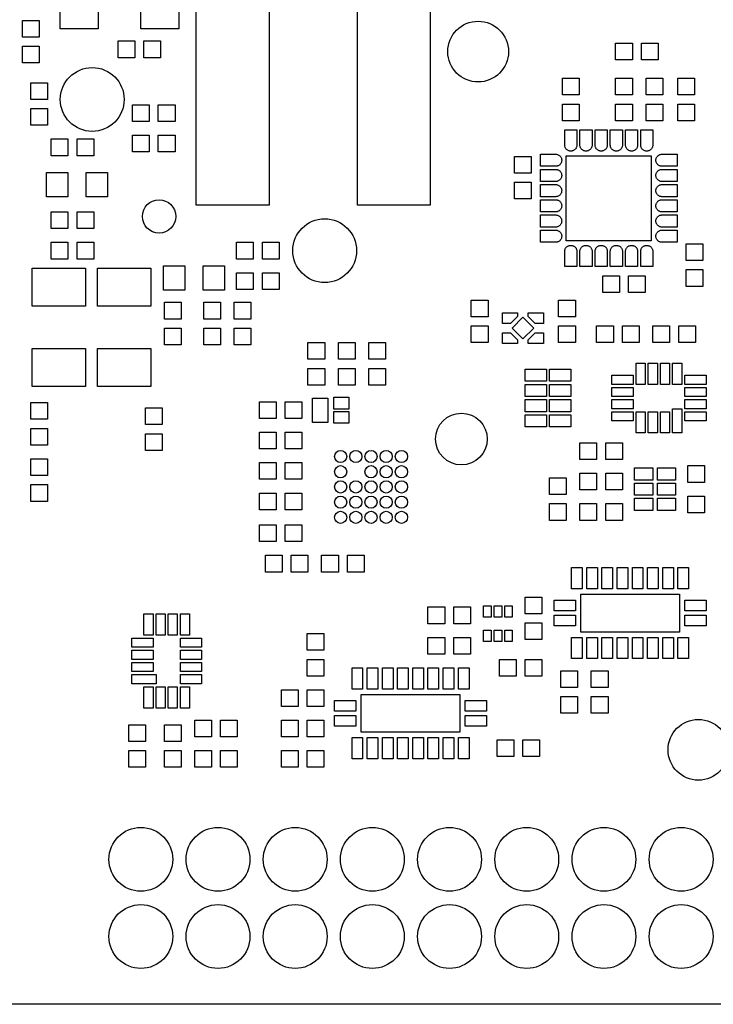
# Model space of a CAD drawing. Header units: metres. Extents: x -5.5 to 63.5, y -3.5 to 57.5.
# Tile 2 of 9: x 18.7 to 41.5, y -3.5 to 28.9. Entities that reach past the tile are written whole.
import ezdxf

# ---------------------------------------------------------------- set-up
doc = ezdxf.new("R2010")
doc.units = ezdxf.units.M

msp = doc.modelspace()

# ---------------------------------------------------------------- linework, layer by layer
at = {"layer": 'BOARD_OUTLINE'}
msp.add_lwpolyline([(60.5, -3.5), (-2.5, -3.5)], dxfattribs=at)
at = {"layer": 'SOLDER_MASK'}
for centre in [(22.65, 1.27), (25.19, 1.27), (27.73, 1.27), (30.27, 1.27), (32.81, 1.27), (35.35, 1.27), (37.89, 1.27), (40.43, 1.27), (22.65, -1.27), (25.19, -1.27), (27.73, -1.27), (30.27, -1.27), (32.81, -1.27), (35.35, -1.27), (37.89, -1.27), (40.43, -1.27)]:
    msp.add_circle(centre, 1.05, dxfattribs=at)
at = {"layer": 'SOLDER_MASK_2'}
for points in [[(20, 28.6), (20, 30.35), (21.25, 30.35), (21.25, 28.6), (20, 28.6)], [(23.9, 30.35), (23.9, 28.6), (22.65, 28.6), (22.65, 30.35), (23.9, 30.35)], [(24.475, 22.8), (24.475, 29.4), (26.875, 29.4), (26.875, 22.8), (24.475, 22.8)], [(29.775, 22.8), (29.775, 29.4), (32.175, 29.4), (32.175, 22.8), (29.775, 22.8)], [(18.75, 28.875), (19.3, 28.875), (19.3, 28.325), (18.75, 28.325), (18.75, 28.875)], [(21.9, 27.65), (21.9, 28.2), (22.45, 28.2), (22.45, 27.65), (21.9, 27.65)], [(23.3, 28.2), (23.3, 27.65), (22.75, 27.65), (22.75, 28.2), (23.3, 28.2)], [(19.3, 27.475), (18.75, 27.475), (18.75, 28.025), (19.3, 28.025), (19.3, 27.475)], [(38.275, 27.575), (38.275, 28.125), (38.825, 28.125), (38.825, 27.575), (38.275, 27.575)], [(39.675, 28.125), (39.675, 27.575), (39.125, 27.575), (39.125, 28.125), (39.675, 28.125)], [(36.525, 26.975), (37.075, 26.975), (37.075, 26.425), (36.525, 26.425), (36.525, 26.975)], [(38.275, 26.975), (38.825, 26.975), (38.825, 26.425), (38.275, 26.425), (38.275, 26.975)], [(39.275, 26.975), (39.825, 26.975), (39.825, 26.425), (39.275, 26.425), (39.275, 26.975)], [(40.325, 26.975), (40.875, 26.975), (40.875, 26.425), (40.325, 26.425), (40.325, 26.975)], [(19.025, 26.825), (19.575, 26.825), (19.575, 26.275), (19.025, 26.275), (19.025, 26.825)], [(19.575, 25.425), (19.025, 25.425), (19.025, 25.975), (19.575, 25.975), (19.575, 25.425)], [(22.375, 25.55), (22.375, 26.1), (22.925, 26.1), (22.925, 25.55), (22.375, 25.55)], [(23.775, 26.1), (23.775, 25.55), (23.225, 25.55), (23.225, 26.1), (23.775, 26.1)], [(37.075, 25.575), (36.525, 25.575), (36.525, 26.125), (37.075, 26.125), (37.075, 25.575)], [(38.825, 25.575), (38.275, 25.575), (38.275, 26.125), (38.825, 26.125), (38.825, 25.575)], [(39.825, 25.575), (39.275, 25.575), (39.275, 26.125), (39.825, 26.125), (39.825, 25.575)], [(40.875, 25.575), (40.325, 25.575), (40.325, 26.125), (40.875, 26.125), (40.875, 25.575)], [(36.6, 25.275), (37, 25.275), (36.99988, 24.76518), (36.99795, 24.74564), (36.99412, 24.72637), (36.98842, 24.70758), (36.98091, 24.68944), (36.97165, 24.67212), (36.96074, 24.65579), (36.94828, 24.64061), (36.93439, 24.62672), (36.91921, 24.61426), (36.90288, 24.60335), (36.88556, 24.59409), (36.86742, 24.58658), (36.84863, 24.58088), (36.82936, 24.57705), (36.80982, 24.57512), (36.79018, 24.57512), (36.77064, 24.57705), (36.75137, 24.58088), (36.73258, 24.58658), (36.71444, 24.59409), (36.69712, 24.60335), (36.68079, 24.61426), (36.66561, 24.62672), (36.65172, 24.64061), (36.63926, 24.65579), (36.62835, 24.67212), (36.61909, 24.68944), (36.61158, 24.70758), (36.60588, 24.72637), (36.60205, 24.74564), (36.60012, 24.76518), (36.6, 25.275)], [(37.1, 25.275), (37.5, 25.275), (37.49988, 24.76518), (37.49795, 24.74564), (37.49412, 24.72637), (37.48842, 24.70758), (37.48091, 24.68944), (37.47165, 24.67212), (37.46074, 24.65579), (37.44828, 24.64061), (37.43439, 24.62672), (37.41921, 24.61426), (37.40288, 24.60335), (37.38556, 24.59409), (37.36742, 24.58658), (37.34863, 24.58088), (37.32936, 24.57705), (37.30982, 24.57512), (37.29018, 24.57512), (37.27064, 24.57705), (37.25137, 24.58088), (37.23258, 24.58658), (37.21444, 24.59409), (37.19712, 24.60335), (37.18079, 24.61426), (37.16561, 24.62672), (37.15172, 24.64061), (37.13926, 24.65579), (37.12835, 24.67212), (37.11909, 24.68944), (37.11158, 24.70758), (37.10588, 24.72637), (37.10205, 24.74564), (37.10012, 24.76518), (37.1, 25.275)], [(37.6, 25.275), (38, 25.275), (37.99988, 24.76518), (37.99795, 24.74564), (37.99412, 24.72637), (37.98842, 24.70758), (37.98091, 24.68944), (37.97165, 24.67212), (37.96074, 24.65579), (37.94828, 24.64061), (37.93439, 24.62672), (37.91921, 24.61426), (37.90288, 24.60335), (37.88556, 24.59409), (37.86742, 24.58658), (37.84863, 24.58088), (37.82936, 24.57705), (37.80982, 24.57512), (37.79018, 24.57512), (37.77064, 24.57705), (37.75137, 24.58088), (37.73258, 24.58658), (37.71444, 24.59409), (37.69712, 24.60335), (37.68079, 24.61426), (37.66561, 24.62672), (37.65172, 24.64061), (37.63926, 24.65579), (37.62835, 24.67212), (37.61909, 24.68944), (37.61158, 24.70758), (37.60588, 24.72637), (37.60205, 24.74564), (37.60012, 24.76518), (37.6, 25.275)], [(38.1, 25.275), (38.5, 25.275), (38.49988, 24.76518), (38.49795, 24.74564), (38.49412, 24.72637), (38.48842, 24.70758), (38.48091, 24.68944), (38.47165, 24.67212), (38.46074, 24.65579), (38.44828, 24.64061), (38.43439, 24.62672), (38.41921, 24.61426), (38.40288, 24.60335), (38.38556, 24.59409), (38.36742, 24.58658), (38.34863, 24.58088), (38.32936, 24.57705), (38.30982, 24.57512), (38.29018, 24.57512), (38.27064, 24.57705), (38.25137, 24.58088), (38.23258, 24.58658), (38.21444, 24.59409), (38.19712, 24.60335), (38.18079, 24.61426), (38.16561, 24.62672), (38.15172, 24.64061), (38.13926, 24.65579), (38.12835, 24.67212), (38.11909, 24.68944), (38.11158, 24.70758), (38.10588, 24.72637), (38.10205, 24.74564), (38.10012, 24.76518), (38.1, 25.275)], [(38.6, 25.275), (39, 25.275), (38.99988, 24.76518), (38.99795, 24.74564), (38.99412, 24.72637), (38.98842, 24.70758), (38.98091, 24.68944), (38.97165, 24.67212), (38.96074, 24.65579), (38.94828, 24.64061), (38.93439, 24.62672), (38.91921, 24.61426), (38.90288, 24.60335), (38.88556, 24.59409), (38.86742, 24.58658), (38.84863, 24.58088), (38.82936, 24.57705), (38.80982, 24.57512), (38.79018, 24.57512), (38.77064, 24.57705), (38.75137, 24.58088), (38.73258, 24.58658), (38.71444, 24.59409), (38.69712, 24.60335), (38.68079, 24.61426), (38.66561, 24.62672), (38.65172, 24.64061), (38.63926, 24.65579), (38.62835, 24.67212), (38.61909, 24.68944), (38.61158, 24.70758), (38.60588, 24.72637), (38.60205, 24.74564), (38.60012, 24.76518), (38.6, 25.275)], [(39.1, 25.275), (39.5, 25.275), (39.49988, 24.76518), (39.49795, 24.74564), (39.49412, 24.72637), (39.48842, 24.70758), (39.48091, 24.68944), (39.47165, 24.67212), (39.46074, 24.65579), (39.44828, 24.64061), (39.43439, 24.62672), (39.41921, 24.61426), (39.40288, 24.60335), (39.38556, 24.59409), (39.36742, 24.58658), (39.34863, 24.58088), (39.32936, 24.57705), (39.30982, 24.57512), (39.29018, 24.57512), (39.27064, 24.57705), (39.25137, 24.58088), (39.23258, 24.58658), (39.21444, 24.59409), (39.19712, 24.60335), (39.18079, 24.61426), (39.16561, 24.62672), (39.15172, 24.64061), (39.13926, 24.65579), (39.12835, 24.67212), (39.11909, 24.68944), (39.11158, 24.70758), (39.10588, 24.72637), (39.10205, 24.74564), (39.10012, 24.76518), (39.1, 25.275)], [(19.7, 24.425), (19.7, 24.975), (20.25, 24.975), (20.25, 24.425), (19.7, 24.425)], [(21.1, 24.975), (21.1, 24.425), (20.55, 24.425), (20.55, 24.975), (21.1, 24.975)], [(22.375, 24.55), (22.375, 25.1), (22.925, 25.1), (22.925, 24.55), (22.375, 24.55)], [(23.775, 25.1), (23.775, 24.55), (23.225, 24.55), (23.225, 25.1), (23.775, 25.1)], [(34.95, 24.4), (35.5, 24.4), (35.5, 23.85), (34.95, 23.85), (34.95, 24.4)], [(35.8, 24.075), (35.8, 24.475), (36.30982, 24.47488), (36.32936, 24.47295), (36.34863, 24.46912), (36.36742, 24.46342), (36.38556, 24.45591), (36.40288, 24.44665), (36.41921, 24.43574), (36.43439, 24.42328), (36.44828, 24.40939), (36.46074, 24.39421), (36.47165, 24.37788), (36.48091, 24.36056), (36.48842, 24.34242), (36.49412, 24.32363), (36.49795, 24.30436), (36.49988, 24.28482), (36.49988, 24.26518), (36.49795, 24.24564), (36.49412, 24.22637), (36.48842, 24.20758), (36.48091, 24.18944), (36.47165, 24.17212), (36.46074, 24.15579), (36.44828, 24.14061), (36.43439, 24.12672), (36.41921, 24.11426), (36.40288, 24.10335), (36.38556, 24.09409), (36.36742, 24.08658), (36.34863, 24.08088), (36.32936, 24.07705), (36.30982, 24.07512), (35.8, 24.075)], [(36.65, 24.425), (39.45, 24.425), (39.45, 21.625), (36.65, 21.625), (36.65, 24.425)], [(40.3, 24.475), (40.3, 24.075), (39.79018, 24.07512), (39.77064, 24.07705), (39.75137, 24.08088), (39.73258, 24.08658), (39.71444, 24.09409), (39.69712, 24.10335), (39.68079, 24.11426), (39.66561, 24.12672), (39.65172, 24.14061), (39.63926, 24.15579), (39.62835, 24.17212), (39.61909, 24.18944), (39.61158, 24.20758), (39.60588, 24.22637), (39.60205, 24.24564), (39.60012, 24.26518), (39.60012, 24.28482), (39.60205, 24.30436), (39.60588, 24.32363), (39.61158, 24.34242), (39.61909, 24.36056), (39.62835, 24.37788), (39.63926, 24.39421), (39.65172, 24.40939), (39.66561, 24.42328), (39.68079, 24.43574), (39.69712, 24.44665), (39.71444, 24.45591), (39.73258, 24.46342), (39.75137, 24.46912), (39.77064, 24.47295), (39.79018, 24.47488), (40.3, 24.475)], [(19.55, 23.075), (19.55, 23.875), (20.25, 23.875), (20.25, 23.075), (19.55, 23.075)], [(21.55, 23.875), (21.55, 23.075), (20.85, 23.075), (20.85, 23.875), (21.55, 23.875)], [(35.8, 23.575), (35.8, 23.975), (36.30982, 23.97488), (36.32936, 23.97295), (36.34863, 23.96912), (36.36742, 23.96342), (36.38556, 23.95591), (36.40288, 23.94665), (36.41921, 23.93574), (36.43439, 23.92328), (36.44828, 23.90939), (36.46074, 23.89421), (36.47165, 23.87788), (36.48091, 23.86056), (36.48842, 23.84242), (36.49412, 23.82363), (36.49795, 23.80436), (36.49988, 23.78482), (36.49988, 23.76518), (36.49795, 23.74564), (36.49412, 23.72637), (36.48842, 23.70758), (36.48091, 23.68944), (36.47165, 23.67212), (36.46074, 23.65579), (36.44828, 23.64061), (36.43439, 23.62672), (36.41921, 23.61426), (36.40288, 23.60335), (36.38556, 23.59409), (36.36742, 23.58658), (36.34863, 23.58088), (36.32936, 23.57705), (36.30982, 23.57512), (35.8, 23.575)], [(40.3, 23.975), (40.3, 23.575), (39.79018, 23.57512), (39.77064, 23.57705), (39.75137, 23.58088), (39.73258, 23.58658), (39.71444, 23.59409), (39.69712, 23.60335), (39.68079, 23.61426), (39.66561, 23.62672), (39.65172, 23.64061), (39.63926, 23.65579), (39.62835, 23.67212), (39.61909, 23.68944), (39.61158, 23.70758), (39.60588, 23.72637), (39.60205, 23.74564), (39.60012, 23.76518), (39.60012, 23.78482), (39.60205, 23.80436), (39.60588, 23.82363), (39.61158, 23.84242), (39.61909, 23.86056), (39.62835, 23.87788), (39.63926, 23.89421), (39.65172, 23.90939), (39.66561, 23.92328), (39.68079, 23.93574), (39.69712, 23.94665), (39.71444, 23.95591), (39.73258, 23.96342), (39.75137, 23.96912), (39.77064, 23.97295), (39.79018, 23.97488), (40.3, 23.975)], [(35.5, 23), (34.95, 23), (34.95, 23.55), (35.5, 23.55), (35.5, 23)], [(35.8, 23.075), (35.8, 23.475), (36.30982, 23.47488), (36.32936, 23.47295), (36.34863, 23.46912), (36.36742, 23.46342), (36.38556, 23.45591), (36.40288, 23.44665), (36.41921, 23.43574), (36.43439, 23.42328), (36.44828, 23.40939), (36.46074, 23.39421), (36.47165, 23.37788), (36.48091, 23.36056), (36.48842, 23.34242), (36.49412, 23.32363), (36.49795, 23.30436), (36.49988, 23.28482), (36.49988, 23.26518), (36.49795, 23.24564), (36.49412, 23.22637), (36.48842, 23.20758), (36.48091, 23.18944), (36.47165, 23.17212), (36.46074, 23.15579), (36.44828, 23.14061), (36.43439, 23.12672), (36.41921, 23.11426), (36.40288, 23.10335), (36.38556, 23.09409), (36.36742, 23.08658), (36.34863, 23.08088), (36.32936, 23.07705), (36.30982, 23.07512), (35.8, 23.075)], [(40.3, 23.475), (40.3, 23.075), (39.79018, 23.07512), (39.77064, 23.07705), (39.75137, 23.08088), (39.73258, 23.08658), (39.71444, 23.09409), (39.69712, 23.10335), (39.68079, 23.11426), (39.66561, 23.12672), (39.65172, 23.14061), (39.63926, 23.15579), (39.62835, 23.17212), (39.61909, 23.18944), (39.61158, 23.20758), (39.60588, 23.22637), (39.60205, 23.24564), (39.60012, 23.26518), (39.60012, 23.28482), (39.60205, 23.30436), (39.60588, 23.32363), (39.61158, 23.34242), (39.61909, 23.36056), (39.62835, 23.37788), (39.63926, 23.39421), (39.65172, 23.40939), (39.66561, 23.42328), (39.68079, 23.43574), (39.69712, 23.44665), (39.71444, 23.45591), (39.73258, 23.46342), (39.75137, 23.46912), (39.77064, 23.47295), (39.79018, 23.47488), (40.3, 23.475)], [(35.8, 22.575), (35.8, 22.975), (36.30982, 22.97488), (36.32936, 22.97295), (36.34863, 22.96912), (36.36742, 22.96342), (36.38556, 22.95591), (36.40288, 22.94665), (36.41921, 22.93574), (36.43439, 22.92328), (36.44828, 22.90939), (36.46074, 22.89421), (36.47165, 22.87788), (36.48091, 22.86056), (36.48842, 22.84242), (36.49412, 22.82363), (36.49795, 22.80436), (36.49988, 22.78482), (36.49988, 22.76518), (36.49795, 22.74564), (36.49412, 22.72637), (36.48842, 22.70758), (36.48091, 22.68944), (36.47165, 22.67212), (36.46074, 22.65579), (36.44828, 22.64061), (36.43439, 22.62672), (36.41921, 22.61426), (36.40288, 22.60335), (36.38556, 22.59409), (36.36742, 22.58658), (36.34863, 22.58088), (36.32936, 22.57705), (36.30982, 22.57512), (35.8, 22.575)], [(40.3, 22.975), (40.3, 22.575), (39.79018, 22.57512), (39.77064, 22.57705), (39.75137, 22.58088), (39.73258, 22.58658), (39.71444, 22.59409), (39.69712, 22.60335), (39.68079, 22.61426), (39.66561, 22.62672), (39.65172, 22.64061), (39.63926, 22.65579), (39.62835, 22.67212), (39.61909, 22.68944), (39.61158, 22.70758), (39.60588, 22.72637), (39.60205, 22.74564), (39.60012, 22.76518), (39.60012, 22.78482), (39.60205, 22.80436), (39.60588, 22.82363), (39.61158, 22.84242), (39.61909, 22.86056), (39.62835, 22.87788), (39.63926, 22.89421), (39.65172, 22.90939), (39.66561, 22.92328), (39.68079, 22.93574), (39.69712, 22.94665), (39.71444, 22.95591), (39.73258, 22.96342), (39.75137, 22.96912), (39.77064, 22.97295), (39.79018, 22.97488), (40.3, 22.975)], [(19.7, 22.025), (19.7, 22.575), (20.25, 22.575), (20.25, 22.025), (19.7, 22.025)], [(21.1, 22.575), (21.1, 22.025), (20.55, 22.025), (20.55, 22.575), (21.1, 22.575)], [(35.8, 22.075), (35.8, 22.475), (36.30982, 22.47488), (36.32936, 22.47295), (36.34863, 22.46912), (36.36742, 22.46342), (36.38556, 22.45591), (36.40288, 22.44665), (36.41921, 22.43574), (36.43439, 22.42328), (36.44828, 22.40939), (36.46074, 22.39421), (36.47165, 22.37788), (36.48091, 22.36056), (36.48842, 22.34242), (36.49412, 22.32363), (36.49795, 22.30436), (36.49988, 22.28482), (36.49988, 22.26518), (36.49795, 22.24564), (36.49412, 22.22637), (36.48842, 22.20758), (36.48091, 22.18944), (36.47165, 22.17212), (36.46074, 22.15579), (36.44828, 22.14061), (36.43439, 22.12672), (36.41921, 22.11426), (36.40288, 22.10335), (36.38556, 22.09409), (36.36742, 22.08658), (36.34863, 22.08088), (36.32936, 22.07705), (36.30982, 22.07512), (35.8, 22.075)], [(40.3, 22.475), (40.3, 22.075), (39.79018, 22.07512), (39.77064, 22.07705), (39.75137, 22.08088), (39.73258, 22.08658), (39.71444, 22.09409), (39.69712, 22.10335), (39.68079, 22.11426), (39.66561, 22.12672), (39.65172, 22.14061), (39.63926, 22.15579), (39.62835, 22.17212), (39.61909, 22.18944), (39.61158, 22.20758), (39.60588, 22.22637), (39.60205, 22.24564), (39.60012, 22.26518), (39.60012, 22.28482), (39.60205, 22.30436), (39.60588, 22.32363), (39.61158, 22.34242), (39.61909, 22.36056), (39.62835, 22.37788), (39.63926, 22.39421), (39.65172, 22.40939), (39.66561, 22.42328), (39.68079, 22.43574), (39.69712, 22.44665), (39.71444, 22.45591), (39.73258, 22.46342), (39.75137, 22.46912), (39.77064, 22.47295), (39.79018, 22.47488), (40.3, 22.475)], [(35.8, 21.575), (35.8, 21.975), (36.30982, 21.97488), (36.32936, 21.97295), (36.34863, 21.96912), (36.36742, 21.96342), (36.38556, 21.95591), (36.40288, 21.94665), (36.41921, 21.93574), (36.43439, 21.92328), (36.44828, 21.90939), (36.46074, 21.89421), (36.47165, 21.87788), (36.48091, 21.86056), (36.48842, 21.84242), (36.49412, 21.82363), (36.49795, 21.80436), (36.49988, 21.78482), (36.49988, 21.76518), (36.49795, 21.74564), (36.49412, 21.72637), (36.48842, 21.70758), (36.48091, 21.68944), (36.47165, 21.67212), (36.46074, 21.65579), (36.44828, 21.64061), (36.43439, 21.62672), (36.41921, 21.61426), (36.40288, 21.60335), (36.38556, 21.59409), (36.36742, 21.58658), (36.34863, 21.58088), (36.32936, 21.57705), (36.30982, 21.57512), (35.8, 21.575)], [(40.3, 21.975), (40.3, 21.575), (39.79018, 21.57512), (39.77064, 21.57705), (39.75137, 21.58088), (39.73258, 21.58658), (39.71444, 21.59409), (39.69712, 21.60335), (39.68079, 21.61426), (39.66561, 21.62672), (39.65172, 21.64061), (39.63926, 21.65579), (39.62835, 21.67212), (39.61909, 21.68944), (39.61158, 21.70758), (39.60588, 21.72637), (39.60205, 21.74564), (39.60012, 21.76518), (39.60012, 21.78482), (39.60205, 21.80436), (39.60588, 21.82363), (39.61158, 21.84242), (39.61909, 21.86056), (39.62835, 21.87788), (39.63926, 21.89421), (39.65172, 21.90939), (39.66561, 21.92328), (39.68079, 21.93574), (39.69712, 21.94665), (39.71444, 21.95591), (39.73258, 21.96342), (39.75137, 21.96912), (39.77064, 21.97295), (39.79018, 21.97488), (40.3, 21.975)], [(19.7, 21.025), (19.7, 21.575), (20.25, 21.575), (20.25, 21.025), (19.7, 21.025)], [(21.1, 21.575), (21.1, 21.025), (20.55, 21.025), (20.55, 21.575), (21.1, 21.575)], [(25.8, 21.025), (25.8, 21.575), (26.35, 21.575), (26.35, 21.025), (25.8, 21.025)], [(27.2, 21.575), (27.2, 21.025), (26.65, 21.025), (26.65, 21.575), (27.2, 21.575)], [(37, 20.775), (36.6, 20.775), (36.60012, 21.28482), (36.60205, 21.30436), (36.60588, 21.32363), (36.61158, 21.34242), (36.61909, 21.36056), (36.62835, 21.37788), (36.63926, 21.39421), (36.65172, 21.40939), (36.66561, 21.42328), (36.68079, 21.43574), (36.69712, 21.44665), (36.71444, 21.45591), (36.73258, 21.46342), (36.75137, 21.46912), (36.77064, 21.47295), (36.79018, 21.47488), (36.80982, 21.47488), (36.82936, 21.47295), (36.84863, 21.46912), (36.86742, 21.46342), (36.88556, 21.45591), (36.90288, 21.44665), (36.91921, 21.43574), (36.93439, 21.42328), (36.94828, 21.40939), (36.96074, 21.39421), (36.97165, 21.37788), (36.98091, 21.36056), (36.98842, 21.34242), (36.99412, 21.32363), (36.99795, 21.30436), (36.99988, 21.28482), (37, 20.775)], [(37.5, 20.775), (37.1, 20.775), (37.10012, 21.28482), (37.10205, 21.30436), (37.10588, 21.32363), (37.11158, 21.34242), (37.11909, 21.36056), (37.12835, 21.37788), (37.13926, 21.39421), (37.15172, 21.40939), (37.16561, 21.42328), (37.18079, 21.43574), (37.19712, 21.44665), (37.21444, 21.45591), (37.23258, 21.46342), (37.25137, 21.46912), (37.27064, 21.47295), (37.29018, 21.47488), (37.30982, 21.47488), (37.32936, 21.47295), (37.34863, 21.46912), (37.36742, 21.46342), (37.38556, 21.45591), (37.40288, 21.44665), (37.41921, 21.43574), (37.43439, 21.42328), (37.44828, 21.40939), (37.46074, 21.39421), (37.47165, 21.37788), (37.48091, 21.36056), (37.48842, 21.34242), (37.49412, 21.32363), (37.49795, 21.30436), (37.49988, 21.28482), (37.5, 20.775)], [(38, 20.775), (37.6, 20.775), (37.60012, 21.28482), (37.60205, 21.30436), (37.60588, 21.32363), (37.61158, 21.34242), (37.61909, 21.36056), (37.62835, 21.37788), (37.63926, 21.39421), (37.65172, 21.40939), (37.66561, 21.42328), (37.68079, 21.43574), (37.69712, 21.44665), (37.71444, 21.45591), (37.73258, 21.46342), (37.75137, 21.46912), (37.77064, 21.47295), (37.79018, 21.47488), (37.80982, 21.47488), (37.82936, 21.47295), (37.84863, 21.46912), (37.86742, 21.46342), (37.88556, 21.45591), (37.90288, 21.44665), (37.91921, 21.43574), (37.93439, 21.42328), (37.94828, 21.40939), (37.96074, 21.39421), (37.97165, 21.37788), (37.98091, 21.36056), (37.98842, 21.34242), (37.99412, 21.32363), (37.99795, 21.30436), (37.99988, 21.28482), (38, 20.775)], [(38.5, 20.775), (38.1, 20.775), (38.10012, 21.28482), (38.10205, 21.30436), (38.10588, 21.32363), (38.11158, 21.34242), (38.11909, 21.36056), (38.12835, 21.37788), (38.13926, 21.39421), (38.15172, 21.40939), (38.16561, 21.42328), (38.18079, 21.43574), (38.19712, 21.44665), (38.21444, 21.45591), (38.23258, 21.46342), (38.25137, 21.46912), (38.27064, 21.47295), (38.29018, 21.47488), (38.30982, 21.47488), (38.32936, 21.47295), (38.34863, 21.46912), (38.36742, 21.46342), (38.38556, 21.45591), (38.40288, 21.44665), (38.41921, 21.43574), (38.43439, 21.42328), (38.44828, 21.40939), (38.46074, 21.39421), (38.47165, 21.37788), (38.48091, 21.36056), (38.48842, 21.34242), (38.49412, 21.32363), (38.49795, 21.30436), (38.49988, 21.28482), (38.5, 20.775)], [(39, 20.775), (38.6, 20.775), (38.60012, 21.28482), (38.60205, 21.30436), (38.60588, 21.32363), (38.61158, 21.34242), (38.61909, 21.36056), (38.62835, 21.37788), (38.63926, 21.39421), (38.65172, 21.40939), (38.66561, 21.42328), (38.68079, 21.43574), (38.69712, 21.44665), (38.71444, 21.45591), (38.73258, 21.46342), (38.75137, 21.46912), (38.77064, 21.47295), (38.79018, 21.47488), (38.80982, 21.47488), (38.82936, 21.47295), (38.84863, 21.46912), (38.86742, 21.46342), (38.88556, 21.45591), (38.90288, 21.44665), (38.91921, 21.43574), (38.93439, 21.42328), (38.94828, 21.40939), (38.96074, 21.39421), (38.97165, 21.37788), (38.98091, 21.36056), (38.98842, 21.34242), (38.99412, 21.32363), (38.99795, 21.30436), (38.99988, 21.28482), (39, 20.775)], [(39.5, 20.775), (39.1, 20.775), (39.10012, 21.28482), (39.10205, 21.30436), (39.10588, 21.32363), (39.11158, 21.34242), (39.11909, 21.36056), (39.12835, 21.37788), (39.13926, 21.39421), (39.15172, 21.40939), (39.16561, 21.42328), (39.18079, 21.43574), (39.19712, 21.44665), (39.21444, 21.45591), (39.23258, 21.46342), (39.25137, 21.46912), (39.27064, 21.47295), (39.29018, 21.47488), (39.30982, 21.47488), (39.32936, 21.47295), (39.34863, 21.46912), (39.36742, 21.46342), (39.38556, 21.45591), (39.40288, 21.44665), (39.41921, 21.43574), (39.43439, 21.42328), (39.44828, 21.40939), (39.46074, 21.39421), (39.47165, 21.37788), (39.48091, 21.36056), (39.48842, 21.34242), (39.49412, 21.32363), (39.49795, 21.30436), (39.49988, 21.28482), (39.5, 20.775)], [(40.6, 21.525), (41.15, 21.525), (41.15, 20.975), (40.6, 20.975), (40.6, 21.525)], [(23.4, 20), (23.4, 20.8), (24.1, 20.8), (24.1, 20), (23.4, 20)], [(25.4, 20.8), (25.4, 20), (24.7, 20), (24.7, 20.8), (25.4, 20.8)], [(19.075, 20.725), (20.825, 20.725), (20.825, 19.475), (19.075, 19.475), (19.075, 20.725)], [(21.225, 20.725), (22.975, 20.725), (22.975, 19.475), (21.225, 19.475), (21.225, 20.725)], [(25.8, 20.025), (25.8, 20.575), (26.35, 20.575), (26.35, 20.025), (25.8, 20.025)], [(27.2, 20.575), (27.2, 20.025), (26.65, 20.025), (26.65, 20.575), (27.2, 20.575)], [(37.85, 19.925), (37.85, 20.475), (38.4, 20.475), (38.4, 19.925), (37.85, 19.925)], [(39.25, 20.475), (39.25, 19.925), (38.7, 19.925), (38.7, 20.475), (39.25, 20.475)], [(41.15, 20.125), (40.6, 20.125), (40.6, 20.675), (41.15, 20.675), (41.15, 20.125)], [(23.425, 19.6), (23.975, 19.6), (23.975, 19.05), (23.425, 19.05), (23.425, 19.6)], [(24.725, 19.6), (25.275, 19.6), (25.275, 19.05), (24.725, 19.05), (24.725, 19.6)], [(25.725, 19.6), (26.275, 19.6), (26.275, 19.05), (25.725, 19.05), (25.725, 19.6)], [(33.525, 19.675), (34.075, 19.675), (34.075, 19.125), (33.525, 19.125), (33.525, 19.675)], [(36.4, 19.675), (36.95, 19.675), (36.95, 19.125), (36.4, 19.125), (36.4, 19.675)], [(34.55, 19.25), (35.05, 19.25), (35.05, 19.12929), (34.82071, 18.9), (34.55, 18.9), (34.55, 19.25)], [(35.9, 19.25), (35.9, 18.9), (35.62929, 18.9), (35.4, 19.12929), (35.4, 19.25), (35.9, 19.25)], [(34.075, 18.275), (33.525, 18.275), (33.525, 18.825), (34.075, 18.825), (34.075, 18.275)], [(35.225, 18.39344), (34.86844, 18.75), (35.225, 19.10657), (35.58157, 18.75), (35.225, 18.39344)], [(36.95, 18.275), (36.4, 18.275), (36.4, 18.825), (36.95, 18.825), (36.95, 18.275)], [(37.65, 18.275), (37.65, 18.825), (38.2, 18.825), (38.2, 18.275), (37.65, 18.275)], [(39.05, 18.825), (39.05, 18.275), (38.5, 18.275), (38.5, 18.825), (39.05, 18.825)], [(39.5, 18.275), (39.5, 18.825), (40.05, 18.825), (40.05, 18.275), (39.5, 18.275)], [(40.9, 18.825), (40.9, 18.275), (40.35, 18.275), (40.35, 18.825), (40.9, 18.825)], [(23.975, 18.2), (23.425, 18.2), (23.425, 18.75), (23.975, 18.75), (23.975, 18.2)], [(25.275, 18.2), (24.725, 18.2), (24.725, 18.75), (25.275, 18.75), (25.275, 18.2)], [(26.275, 18.2), (25.725, 18.2), (25.725, 18.75), (26.275, 18.75), (26.275, 18.2)], [(34.55, 18.25), (34.55, 18.6), (34.82071, 18.6), (35.05, 18.37071), (35.05, 18.25), (34.55, 18.25)], [(35.9, 18.25), (35.4, 18.25), (35.4, 18.37071), (35.62929, 18.6), (35.9, 18.6), (35.9, 18.25)], [(28.15, 18.275), (28.7, 18.275), (28.7, 17.725), (28.15, 17.725), (28.15, 18.275)], [(29.15, 18.275), (29.7, 18.275), (29.7, 17.725), (29.15, 17.725), (29.15, 18.275)], [(30.15, 18.275), (30.7, 18.275), (30.7, 17.725), (30.15, 17.725), (30.15, 18.275)], [(20.825, 16.825), (19.075, 16.825), (19.075, 18.075), (20.825, 18.075), (20.825, 16.825)], [(22.975, 16.825), (21.225, 16.825), (21.225, 18.075), (22.975, 18.075), (22.975, 16.825)], [(38.95, 16.9), (38.95, 17.6), (39.25, 17.6), (39.25, 16.9), (38.95, 16.9)], [(39.65, 17.6), (39.65, 16.9), (39.35, 16.9), (39.35, 17.6), (39.65, 17.6)], [(40.05, 17.6), (40.05, 16.9), (39.75, 16.9), (39.75, 17.6), (40.05, 17.6)], [(40.45, 17.6), (40.45, 16.9), (40.15, 16.9), (40.15, 17.6), (40.45, 17.6)], [(28.7, 16.875), (28.15, 16.875), (28.15, 17.425), (28.7, 17.425), (28.7, 16.875)], [(29.7, 16.875), (29.15, 16.875), (29.15, 17.425), (29.7, 17.425), (29.7, 16.875)], [(30.7, 16.875), (30.15, 16.875), (30.15, 17.425), (30.7, 17.425), (30.7, 16.875)], [(35.3, 17.4), (36, 17.4), (36, 17), (35.3, 17), (35.3, 17.4)], [(36.1, 17.4), (36.8, 17.4), (36.8, 17), (36.1, 17), (36.1, 17.4)], [(38.85, 16.9), (38.15, 16.9), (38.15, 17.2), (38.85, 17.2), (38.85, 16.9)], [(41.25, 16.9), (40.55, 16.9), (40.55, 17.2), (41.25, 17.2), (41.25, 16.9)], [(35.3, 16.9), (36, 16.9), (36, 16.5), (35.3, 16.5), (35.3, 16.9)], [(36.1, 16.9), (36.8, 16.9), (36.8, 16.5), (36.1, 16.5), (36.1, 16.9)], [(38.85, 16.5), (38.15, 16.5), (38.15, 16.8), (38.85, 16.8), (38.85, 16.5)], [(41.25, 16.5), (40.55, 16.5), (40.55, 16.8), (41.25, 16.8), (41.25, 16.5)], [(19.025, 16.3), (19.575, 16.3), (19.575, 15.75), (19.025, 15.75), (19.025, 16.3)], [(26.55, 15.775), (26.55, 16.325), (27.1, 16.325), (27.1, 15.775), (26.55, 15.775)], [(27.95, 16.325), (27.95, 15.775), (27.4, 15.775), (27.4, 16.325), (27.95, 16.325)], [(28.8, 16.45), (28.8, 15.65), (28.3, 15.65), (28.3, 16.45), (28.8, 16.45)], [(29.5, 16.0875), (29, 16.0875), (29, 16.475), (29.5, 16.475), (29.5, 16.0875)], [(35.3, 16.4), (36, 16.4), (36, 16), (35.3, 16), (35.3, 16.4)], [(36.1, 16.4), (36.8, 16.4), (36.8, 16), (36.1, 16), (36.1, 16.4)], [(38.85, 16.1), (38.15, 16.1), (38.15, 16.4), (38.85, 16.4), (38.85, 16.1)], [(41.25, 16.1), (40.55, 16.1), (40.55, 16.4), (41.25, 16.4), (41.25, 16.1)], [(22.8, 16.125), (23.35, 16.125), (23.35, 15.575), (22.8, 15.575), (22.8, 16.125)], [(29, 16.0125), (29.5, 16.0125), (29.5, 15.625), (29, 15.625), (29, 16.0125)], [(35.3, 15.9), (36, 15.9), (36, 15.5), (35.3, 15.5), (35.3, 15.9)], [(36.1, 15.9), (36.8, 15.9), (36.8, 15.5), (36.1, 15.5), (36.1, 15.9)], [(38.85, 15.7), (38.15, 15.7), (38.15, 16), (38.85, 16), (38.85, 15.7)], [(39.25, 16), (39.25, 15.3), (38.95, 15.3), (38.95, 16), (39.25, 16)], [(39.65, 16), (39.65, 15.3), (39.35, 15.3), (39.35, 16), (39.65, 16)], [(40.05, 16), (40.05, 15.3), (39.75, 15.3), (39.75, 16), (40.05, 16)], [(40.15, 15.3), (40.15, 16.1), (40.45, 16.1), (40.45, 15.3), (40.15, 15.3)], [(41.25, 15.7), (40.55, 15.7), (40.55, 16), (41.25, 16), (41.25, 15.7)], [(19.575, 14.9), (19.025, 14.9), (19.025, 15.45), (19.575, 15.45), (19.575, 14.9)], [(23.35, 14.725), (22.8, 14.725), (22.8, 15.275), (23.35, 15.275), (23.35, 14.725)], [(26.55, 14.775), (26.55, 15.325), (27.1, 15.325), (27.1, 14.775), (26.55, 14.775)], [(27.95, 15.325), (27.95, 14.775), (27.4, 14.775), (27.4, 15.325), (27.95, 15.325)], [(37.1, 14.425), (37.1, 14.975), (37.65, 14.975), (37.65, 14.425), (37.1, 14.425)], [(38.5, 14.975), (38.5, 14.425), (37.95, 14.425), (37.95, 14.975), (38.5, 14.975)], [(19.025, 14.45), (19.575, 14.45), (19.575, 13.9), (19.025, 13.9), (19.025, 14.45)], [(26.55, 13.775), (26.55, 14.325), (27.1, 14.325), (27.1, 13.775), (26.55, 13.775)], [(27.95, 14.325), (27.95, 13.775), (27.4, 13.775), (27.4, 14.325), (27.95, 14.325)], [(37.1, 13.425), (37.1, 13.975), (37.65, 13.975), (37.65, 13.425), (37.1, 13.425)], [(38.5, 13.975), (38.5, 13.425), (37.95, 13.425), (37.95, 13.975), (38.5, 13.975)], [(39.5, 13.75), (38.9, 13.75), (38.9, 14.15), (39.5, 14.15), (39.5, 13.75)], [(40.25, 13.75), (39.65, 13.75), (39.65, 14.15), (40.25, 14.15), (40.25, 13.75)], [(40.65, 13.675), (40.65, 14.225), (41.2, 14.225), (41.2, 13.675), (40.65, 13.675)], [(36.1, 13.825), (36.65, 13.825), (36.65, 13.275), (36.1, 13.275), (36.1, 13.825)], [(39.5, 13.25), (38.9, 13.25), (38.9, 13.65), (39.5, 13.65), (39.5, 13.25)], [(40.25, 13.25), (39.65, 13.25), (39.65, 13.65), (40.25, 13.65), (40.25, 13.25)], [(19.575, 13.05), (19.025, 13.05), (19.025, 13.6), (19.575, 13.6), (19.575, 13.05)], [(26.55, 12.775), (26.55, 13.325), (27.1, 13.325), (27.1, 12.775), (26.55, 12.775)], [(27.95, 13.325), (27.95, 12.775), (27.4, 12.775), (27.4, 13.325), (27.95, 13.325)], [(36.65, 12.425), (36.1, 12.425), (36.1, 12.975), (36.65, 12.975), (36.65, 12.425)], [(37.1, 12.425), (37.1, 12.975), (37.65, 12.975), (37.65, 12.425), (37.1, 12.425)], [(38.5, 12.975), (38.5, 12.425), (37.95, 12.425), (37.95, 12.975), (38.5, 12.975)], [(39.5, 12.75), (38.9, 12.75), (38.9, 13.15), (39.5, 13.15), (39.5, 12.75)], [(40.25, 12.75), (39.65, 12.75), (39.65, 13.15), (40.25, 13.15), (40.25, 12.75)], [(40.65, 12.675), (40.65, 13.225), (41.2, 13.225), (41.2, 12.675), (40.65, 12.675)], [(26.55, 11.725), (26.55, 12.275), (27.1, 12.275), (27.1, 11.725), (26.55, 11.725)], [(27.95, 12.275), (27.95, 11.725), (27.4, 11.725), (27.4, 12.275), (27.95, 12.275)], [(26.75, 10.725), (26.75, 11.275), (27.3, 11.275), (27.3, 10.725), (26.75, 10.725)], [(28.15, 11.275), (28.15, 10.725), (27.6, 10.725), (27.6, 11.275), (28.15, 11.275)], [(28.6, 10.725), (28.6, 11.275), (29.15, 11.275), (29.15, 10.725), (28.6, 10.725)], [(30, 11.275), (30, 10.725), (29.45, 10.725), (29.45, 11.275), (30, 11.275)], [(37.175, 10.875), (37.175, 10.175), (36.825, 10.175), (36.825, 10.875), (37.175, 10.875)], [(37.675, 10.875), (37.675, 10.175), (37.325, 10.175), (37.325, 10.875), (37.675, 10.875)], [(38.175, 10.875), (38.175, 10.175), (37.825, 10.175), (37.825, 10.875), (38.175, 10.875)], [(38.675, 10.875), (38.675, 10.175), (38.325, 10.175), (38.325, 10.875), (38.675, 10.875)], [(39.175, 10.875), (39.175, 10.175), (38.825, 10.175), (38.825, 10.875), (39.175, 10.875)], [(39.675, 10.875), (39.675, 10.175), (39.325, 10.175), (39.325, 10.875), (39.675, 10.875)], [(40.175, 10.875), (40.175, 10.175), (39.825, 10.175), (39.825, 10.875), (40.175, 10.875)], [(40.675, 10.875), (40.675, 10.175), (40.325, 10.175), (40.325, 10.875), (40.675, 10.875)], [(35.3, 9.9), (35.85, 9.9), (35.85, 9.35), (35.3, 9.35), (35.3, 9.9)], [(36.25, 9.8), (36.95, 9.8), (36.95, 9.45), (36.25, 9.45), (36.25, 9.8)], [(37.125, 10), (40.375, 10), (40.375, 8.75), (37.125, 8.75), (37.125, 10)], [(40.55, 9.8), (41.25, 9.8), (41.25, 9.45), (40.55, 9.45), (40.55, 9.8)], [(32.1, 9.025), (32.1, 9.575), (32.65, 9.575), (32.65, 9.025), (32.1, 9.025)], [(33.5, 9.575), (33.5, 9.025), (32.95, 9.025), (32.95, 9.575), (33.5, 9.575)], [(34.175, 9.615), (34.175, 9.235), (33.925, 9.235), (33.925, 9.615), (34.175, 9.615)], [(34.525, 9.615), (34.525, 9.235), (34.275, 9.235), (34.275, 9.615), (34.525, 9.615)], [(34.875, 9.615), (34.875, 9.235), (34.625, 9.235), (34.625, 9.615), (34.875, 9.615)], [(22.75, 8.65), (22.75, 9.35), (23.05, 9.35), (23.05, 8.65), (22.75, 8.65)], [(23.15, 8.65), (23.15, 9.35), (23.45, 9.35), (23.45, 8.65), (23.15, 8.65)], [(23.55, 8.65), (23.55, 9.35), (23.85, 9.35), (23.85, 8.65), (23.55, 8.65)], [(23.95, 8.65), (23.95, 9.35), (24.25, 9.35), (24.25, 8.65), (23.95, 8.65)], [(36.25, 9.3), (36.95, 9.3), (36.95, 8.95), (36.25, 8.95), (36.25, 9.3)], [(40.55, 9.3), (41.25, 9.3), (41.25, 8.95), (40.55, 8.95), (40.55, 9.3)], [(34.175, 8.815), (34.175, 8.435), (33.925, 8.435), (33.925, 8.815), (34.175, 8.815)], [(34.525, 8.815), (34.525, 8.435), (34.275, 8.435), (34.275, 8.815), (34.525, 8.815)], [(34.875, 8.815), (34.875, 8.435), (34.625, 8.435), (34.625, 8.815), (34.875, 8.815)], [(35.85, 8.5), (35.3, 8.5), (35.3, 9.05), (35.85, 9.05), (35.85, 8.5)], [(23.05, 8.25), (22.35, 8.25), (22.35, 8.55), (23.05, 8.55), (23.05, 8.25)], [(23.95, 8.55), (24.65, 8.55), (24.65, 8.25), (23.95, 8.25), (23.95, 8.55)], [(28.125, 8.7), (28.675, 8.7), (28.675, 8.15), (28.125, 8.15), (28.125, 8.7)], [(32.1, 8.025), (32.1, 8.575), (32.65, 8.575), (32.65, 8.025), (32.1, 8.025)], [(33.5, 8.575), (33.5, 8.025), (32.95, 8.025), (32.95, 8.575), (33.5, 8.575)], [(37.175, 8.575), (37.175, 7.875), (36.825, 7.875), (36.825, 8.575), (37.175, 8.575)], [(37.675, 8.575), (37.675, 7.875), (37.325, 7.875), (37.325, 8.575), (37.675, 8.575)], [(38.175, 8.575), (38.175, 7.875), (37.825, 7.875), (37.825, 8.575), (38.175, 8.575)], [(38.675, 8.575), (38.675, 7.875), (38.325, 7.875), (38.325, 8.575), (38.675, 8.575)], [(39.175, 8.575), (39.175, 7.875), (38.825, 7.875), (38.825, 8.575), (39.175, 8.575)], [(39.675, 8.575), (39.675, 7.875), (39.325, 7.875), (39.325, 8.575), (39.675, 8.575)], [(40.175, 8.575), (40.175, 7.875), (39.825, 7.875), (39.825, 8.575), (40.175, 8.575)], [(40.675, 8.575), (40.675, 7.875), (40.325, 7.875), (40.325, 8.575), (40.675, 8.575)], [(23.05, 7.85), (22.35, 7.85), (22.35, 8.15), (23.05, 8.15), (23.05, 7.85)], [(24.65, 7.85), (23.95, 7.85), (23.95, 8.15), (24.65, 8.15), (24.65, 7.85)], [(28.675, 7.3), (28.125, 7.3), (28.125, 7.85), (28.675, 7.85), (28.675, 7.3)], [(34.45, 7.3), (34.45, 7.85), (35, 7.85), (35, 7.3), (34.45, 7.3)], [(35.85, 7.85), (35.85, 7.3), (35.3, 7.3), (35.3, 7.85), (35.85, 7.85)], [(23.05, 7.45), (22.35, 7.45), (22.35, 7.75), (23.05, 7.75), (23.05, 7.45)], [(24.65, 7.45), (23.95, 7.45), (23.95, 7.75), (24.65, 7.75), (24.65, 7.45)], [(29.6, 6.875), (29.6, 7.575), (29.95, 7.575), (29.95, 6.875), (29.6, 6.875)], [(30.1, 6.875), (30.1, 7.575), (30.45, 7.575), (30.45, 6.875), (30.1, 6.875)], [(30.6, 6.875), (30.6, 7.575), (30.95, 7.575), (30.95, 6.875), (30.6, 6.875)], [(31.1, 6.875), (31.1, 7.575), (31.45, 7.575), (31.45, 6.875), (31.1, 6.875)], [(31.6, 6.875), (31.6, 7.575), (31.95, 7.575), (31.95, 6.875), (31.6, 6.875)], [(32.1, 6.875), (32.1, 7.575), (32.45, 7.575), (32.45, 6.875), (32.1, 6.875)], [(32.6, 6.875), (32.6, 7.575), (32.95, 7.575), (32.95, 6.875), (32.6, 6.875)], [(33.1, 6.875), (33.1, 7.575), (33.45, 7.575), (33.45, 6.875), (33.1, 6.875)], [(36.475, 7.475), (37.025, 7.475), (37.025, 6.925), (36.475, 6.925), (36.475, 7.475)], [(37.475, 7.475), (38.025, 7.475), (38.025, 6.925), (37.475, 6.925), (37.475, 7.475)], [(22.35, 7.35), (23.15, 7.35), (23.15, 7.05), (22.35, 7.05), (22.35, 7.35)], [(24.65, 7.05), (23.95, 7.05), (23.95, 7.35), (24.65, 7.35), (24.65, 7.05)], [(22.75, 6.25), (22.75, 6.95), (23.05, 6.95), (23.05, 6.25), (22.75, 6.25)], [(23.15, 6.25), (23.15, 6.95), (23.45, 6.95), (23.45, 6.25), (23.15, 6.25)], [(23.55, 6.25), (23.55, 6.95), (23.85, 6.95), (23.85, 6.25), (23.55, 6.25)], [(23.95, 6.25), (23.95, 6.95), (24.25, 6.95), (24.25, 6.25), (23.95, 6.25)], [(27.275, 6.3), (27.275, 6.85), (27.825, 6.85), (27.825, 6.3), (27.275, 6.3)], [(28.675, 6.85), (28.675, 6.3), (28.125, 6.3), (28.125, 6.85), (28.675, 6.85)], [(29.725, 6.15), (29.025, 6.15), (29.025, 6.5), (29.725, 6.5), (29.725, 6.15)], [(33.15, 5.45), (29.9, 5.45), (29.9, 6.7), (33.15, 6.7), (33.15, 5.45)], [(34.025, 6.15), (33.325, 6.15), (33.325, 6.5), (34.025, 6.5), (34.025, 6.15)], [(37.025, 6.075), (36.475, 6.075), (36.475, 6.625), (37.025, 6.625), (37.025, 6.075)], [(38.025, 6.075), (37.475, 6.075), (37.475, 6.625), (38.025, 6.625), (38.025, 6.075)], [(24.425, 5.3), (24.425, 5.85), (24.975, 5.85), (24.975, 5.3), (24.425, 5.3)], [(25.825, 5.85), (25.825, 5.3), (25.275, 5.3), (25.275, 5.85), (25.825, 5.85)], [(27.275, 5.3), (27.275, 5.85), (27.825, 5.85), (27.825, 5.3), (27.275, 5.3)], [(28.675, 5.85), (28.675, 5.3), (28.125, 5.3), (28.125, 5.85), (28.675, 5.85)], [(29.725, 5.65), (29.025, 5.65), (29.025, 6), (29.725, 6), (29.725, 5.65)], [(34.025, 5.65), (33.325, 5.65), (33.325, 6), (34.025, 6), (34.025, 5.65)], [(22.25, 5.7), (22.8, 5.7), (22.8, 5.15), (22.25, 5.15), (22.25, 5.7)], [(23.425, 5.7), (23.975, 5.7), (23.975, 5.15), (23.425, 5.15), (23.425, 5.7)], [(29.6, 4.575), (29.6, 5.275), (29.95, 5.275), (29.95, 4.575), (29.6, 4.575)], [(30.1, 4.575), (30.1, 5.275), (30.45, 5.275), (30.45, 4.575), (30.1, 4.575)], [(30.6, 4.575), (30.6, 5.275), (30.95, 5.275), (30.95, 4.575), (30.6, 4.575)], [(31.1, 4.575), (31.1, 5.275), (31.45, 5.275), (31.45, 4.575), (31.1, 4.575)], [(31.6, 4.575), (31.6, 5.275), (31.95, 5.275), (31.95, 4.575), (31.6, 4.575)], [(32.1, 4.575), (32.1, 5.275), (32.45, 5.275), (32.45, 4.575), (32.1, 4.575)], [(32.6, 4.575), (32.6, 5.275), (32.95, 5.275), (32.95, 4.575), (32.6, 4.575)], [(33.1, 4.575), (33.1, 5.275), (33.45, 5.275), (33.45, 4.575), (33.1, 4.575)], [(34.375, 4.65), (34.375, 5.2), (34.925, 5.2), (34.925, 4.65), (34.375, 4.65)], [(35.775, 5.2), (35.775, 4.65), (35.225, 4.65), (35.225, 5.2), (35.775, 5.2)], [(22.8, 4.3), (22.25, 4.3), (22.25, 4.85), (22.8, 4.85), (22.8, 4.3)], [(23.975, 4.3), (23.425, 4.3), (23.425, 4.85), (23.975, 4.85), (23.975, 4.3)], [(24.425, 4.3), (24.425, 4.85), (24.975, 4.85), (24.975, 4.3), (24.425, 4.3)], [(25.825, 4.85), (25.825, 4.3), (25.275, 4.3), (25.275, 4.85), (25.825, 4.85)], [(27.275, 4.3), (27.275, 4.85), (27.825, 4.85), (27.825, 4.3), (27.275, 4.3)], [(28.675, 4.85), (28.675, 4.3), (28.125, 4.3), (28.125, 4.85), (28.675, 4.85)]]:
    msp.add_lwpolyline(points, dxfattribs=at)
for centre, radius in [((33.75, 27.85), 1), ((21.05, 26.275), 1.05), ((23.25, 22.425), 0.55), ((28.7, 21.3), 1.05), ((33.2, 15.1), 0.85), ((29.225, 14.525), 0.2), ((29.725, 14.525), 0.2), ((30.225, 14.525), 0.2), ((30.725, 14.525), 0.2), ((31.225, 14.525), 0.2), ((29.225, 14.025), 0.2), ((30.225, 14.025), 0.2), ((30.725, 14.025), 0.2), ((31.225, 14.025), 0.2), ((29.225, 13.525), 0.2), ((29.725, 13.525), 0.2), ((30.225, 13.525), 0.2), ((30.725, 13.525), 0.2), ((31.225, 13.525), 0.2), ((29.225, 13.025), 0.2), ((29.725, 13.025), 0.2), ((30.225, 13.025), 0.2), ((30.725, 13.025), 0.2), ((31.225, 13.025), 0.2), ((29.225, 12.525), 0.2), ((29.725, 12.525), 0.2), ((30.225, 12.525), 0.2), ((30.725, 12.525), 0.2), ((31.225, 12.525), 0.2), ((41, 4.875), 1)]:
    msp.add_circle(centre, radius, dxfattribs=at)

doc.saveas('drawing.dxf')
